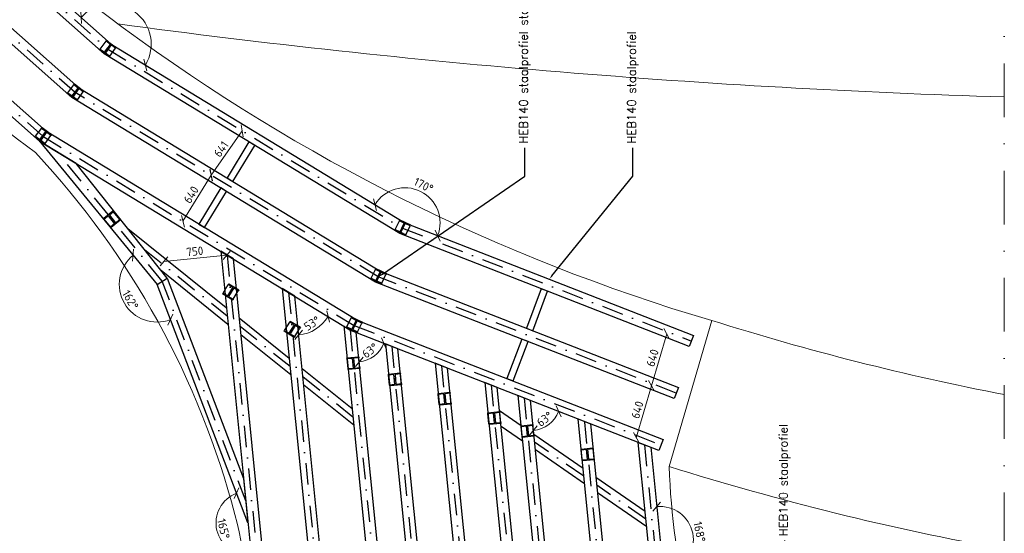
# Model space of a CAD drawing. Header units: metres. Extents: x -95462 to 707558, y 0 to 358316.
# Tile 16 of 50: x 20593 to 32238, y 258676 to 264757. Entities that reach past the tile are written whole.
import ezdxf
from ezdxf import colors
from ezdxf.entities.mleader import LeaderData, LeaderLine
from ezdxf.math import Vec2, Vec3

# ---------------------------------------------------------------- set-up
doc = ezdxf.new("R2010")
doc.units = ezdxf.units.M
doc.header["$LTSCALE"] = 20
doc.linetypes.add('DASHDOT', pattern=[25.4, 12.7, -6.35, 0, -6.35])
for name, color, linetype, lineweight in [('B-WE-GW-WADI_BODEM-G', 252, 'Continuous', 18), ('B-WE-VH-VERHARDING_HALFVERHARDING-G', 253, 'Continuous', 18), ('N-WE-HC-HOUTVORM-DEKDEEL-G', 1, 'Continuous', 18), ('N-WE-SC-STAALVORM_HEA 140-G', 140, 'Continuous', 25), ('N-WE-SC-STAALVORM_HEA 160-G', 140, 'Continuous', 25), ('TL00_hartlijnen staal', 220, 'DASHDOT', 25), ('X-XX-AL-BREEKLIJN-G', 7, 'DASHDOT', 18), ('X-XX-AL-M', 7, 'Continuous', 18)]:
    doc.layers.add(name, color=color, linetype=linetype, lineweight=lineweight)
doc.styles.add('NLCS-ISO', font='NLCS-ISO.ttf')
doc.styles.add('ROMANS', font='romans.shx')
doc.dimstyles.new('NLCS RODOR-DIM-050mm', dxfattribs={"dimscale": 50, "dimtxt": 2, "dimasz": 2, "dimexe": 1.25, "dimexo": 0.625, "dimtad": 1, "dimdec": 0, "dimzin": 1, "dimdsep": 46, "dimtxsty": 'NLCS-ISO', "dimblk": 'OBLIQUE', "dimcen": 0, "dimse1": 1, "dimse2": 1, "dimclrd": 256, "dimclre": 1, "dimclrt": 256, "dimadec": 0, "dimazin": 0, "dimtfac": 1, "dimtdec": 0, "dimtmove": 0, "dimatfit": 0, "dimfxl": 1, "dimtolj": 1, "dimtzin": 0, "dimlwd": -1, "dimlwe": -1, "dimarcsym": 0})
doc.dimstyles.new('NLCS RODOR-DIM-050mm$0', dxfattribs={"dimscale": 50, "dimtxt": 2, "dimasz": 2, "dimexe": 1.25, "dimexo": 0.625, "dimtad": 1, "dimdec": 0, "dimzin": 1, "dimdsep": 46, "dimtxsty": 'NLCS-ISO', "dimblk": 'OBLIQUE', "dimcen": 0, "dimse1": 1, "dimse2": 1, "dimclrd": 256, "dimclre": 1, "dimclrt": 256, "dimadec": 0, "dimazin": 0, "dimtfac": 1, "dimtdec": 0, "dimtmove": 0, "dimatfit": 0, "dimfxl": 1, "dimtolj": 1, "dimtzin": 0, "dimlwd": -1, "dimlwe": -1, "dimarcsym": 0})

# ---------------------------------------------------------------- blocks, each defined once
blk = doc.blocks.new('_Oblique')
at = {"color": 0, "linetype": 'ByBlock', "lineweight": -2}
blk.add_line((-0.5, -0.5), (0.5, 0.5), dxfattribs=at)
blk = doc.blocks.new('*D30')
at = {"layer": 'Defpoints', "color": 0, "transparency": 16777216}
for p in [(28537, 260952), (28065, 260422), (28358, 260337)]:
    blk.add_point(p, dxfattribs=at)
at = {"layer": 'X-XX-AL-M', "transparency": 16777216}
blk.add_line((28245, 261037), (28065, 260422), dxfattribs=at)
at = {"layer": 'X-XX-AL-M', "transparency": 16777216, "xscale": 100, "yscale": 100, "zscale": 100}
for p, rotation in [((28245, 261037), 73.74769803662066), ((28065, 260422), 253.7476980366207)]:
    blk.add_blockref('_Oblique', p, dxfattribs=dict(at, rotation=rotation))
at = {"layer": 'X-XX-AL-M', "transparency": 16777216, "insert": (28077, 260753), "char_height": 100, "attachment_point": 5, "rotation": 73.7477, "style": 'NLCS-ISO'}
blk.add_mtext('\\A1;640', dxfattribs=at)
blk = doc.blocks.new('*D31')
at = {"layer": 'Defpoints', "color": 0, "transparency": 16777216}
for p in [(28358, 260337), (27886, 259808), (28179, 259722)]:
    blk.add_point(p, dxfattribs=at)
at = {"layer": 'X-XX-AL-M', "transparency": 16777216}
blk.add_line((28065, 260423), (27886, 259808), dxfattribs=at)
at = {"layer": 'X-XX-AL-M', "transparency": 16777216, "xscale": 100, "yscale": 100, "zscale": 100}
for p, rotation in [((28065, 260423), 73.74762520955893), ((27886, 259808), 253.747625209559)]:
    blk.add_blockref('_Oblique', p, dxfattribs=dict(at, rotation=rotation))
at = {"layer": 'X-XX-AL-M', "transparency": 16777216, "insert": (27898, 260138), "char_height": 100, "attachment_point": 5, "rotation": 73.7476, "style": 'NLCS-ISO'}
blk.add_mtext('\\A1;640', dxfattribs=at)
blk = doc.blocks.new('*D32')
at = {"layer": 'Defpoints', "color": 0, "transparency": 16777216}
for p in [(22857, 262916), (22892, 262895), (22559, 262349)]:
    blk.add_point(p, dxfattribs=at)
at = {"layer": 'X-XX-AL-M', "transparency": 16777216}
blk.add_line((22524, 262370), (22857, 262916), dxfattribs=at)
at = {"layer": 'X-XX-AL-M', "transparency": 16777216, "xscale": 100, "yscale": 100, "zscale": 100}
for p, rotation in [((22857, 262916), 58.60984940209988), ((22524, 262370), 238.6098494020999)]:
    blk.add_blockref('_Oblique', p, dxfattribs=dict(at, rotation=rotation))
at = {"layer": 'X-XX-AL-M', "transparency": 16777216, "insert": (22621, 262685), "char_height": 100, "attachment_point": 5, "rotation": 58.6098, "style": 'NLCS-ISO'}
blk.add_mtext('\\A1;640', dxfattribs=at)
blk = doc.blocks.new('*D33')
at = {"layer": 'Defpoints', "color": 0, "transparency": 16777216}
for p in [(23225, 263441), (23225, 263441), (22857, 262916)]:
    blk.add_point(p, dxfattribs=at)
at = {"layer": 'X-XX-AL-M', "transparency": 16777216}
blk.add_line((22857, 262916), (23225, 263441), dxfattribs=at)
at = {"layer": 'X-XX-AL-M', "transparency": 16777216, "xscale": 100, "yscale": 100, "zscale": 100}
for p, rotation in [((23225, 263441), 54.95197594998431), ((22857, 262916), 234.9519759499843)]:
    blk.add_blockref('_Oblique', p, dxfattribs=dict(at, rotation=rotation))
at = {"layer": 'X-XX-AL-M', "transparency": 16777216, "insert": (22975, 263225), "char_height": 100, "attachment_point": 5, "rotation": 54.952, "style": 'NLCS-ISO'}
blk.add_mtext('\\A1;641', dxfattribs=at)
blk = doc.blocks.new('*D48')
at = {"layer": 'Defpoints', "color": 0, "transparency": 16777216}
for p in [(22299, 261896), (22299, 261896), (23045, 261971)]:
    blk.add_point(p, dxfattribs=at)
at = {"layer": 'X-XX-AL-M', "transparency": 16777216}
blk.add_line((23045, 261971), (22299, 261896), dxfattribs=at)
at = {"layer": 'X-XX-AL-M', "transparency": 16777216, "xscale": 100, "yscale": 100, "zscale": 100}
for p, rotation in [((23045, 261971), 5.718365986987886), ((22299, 261896), 185.7183659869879)]:
    blk.add_blockref('_Oblique', p, dxfattribs=dict(at, rotation=rotation))
at = {"layer": 'X-XX-AL-M', "transparency": 16777216, "insert": (22664, 262014), "char_height": 100, "attachment_point": 5, "rotation": 5.7184, "style": 'NLCS-ISO'}
blk.add_mtext('\\A1;750', dxfattribs=at)
blk = doc.blocks.new('*D69')
at = {"layer": 'Defpoints', "color": 0, "transparency": 16777216}
for p in [(21674, 264467), (25489, 262592), (25150, 262352), (25150, 262352), (28563, 261017)]:
    blk.add_point(p, dxfattribs=at)
at = {"layer": 'X-XX-AL-M', "transparency": 16777216}
blk.add_arc((25150, 262352), 415, 338.634, 148.6892, dxfattribs=at)
at = {"layer": 'X-XX-AL-M', "transparency": 16777216, "xscale": 100, "yscale": 100, "zscale": 100}
for p, rotation in [((24795, 262568), 238.6891744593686), ((25536, 262201), 248.63396047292)]:
    blk.add_blockref('_Oblique', p, dxfattribs=dict(at, rotation=rotation))
at = {"layer": 'X-XX-AL-M', "transparency": 16777216, "insert": (25370, 262797), "char_height": 100, "attachment_point": 5, "rotation": 333.6616, "style": 'NLCS-ISO'}
blk.add_mtext('\\A1;170°', dxfattribs=at)
blk = doc.blocks.new('*D70')
at = {"layer": 'Defpoints', "color": 0, "transparency": 16777216}
for p in [(18633, 267170), (22104, 264669), (21674, 264467), (21674, 264467), (25150, 262352)]:
    blk.add_point(p, dxfattribs=at)
at = {"layer": 'X-XX-AL-M', "transparency": 16777216}
blk.add_arc((21674, 264467), 475, 328.6892, 138.367, dxfattribs=at)
at = {"layer": 'X-XX-AL-M', "transparency": 16777216, "xscale": 100, "yscale": 100, "zscale": 100}
for p, rotation in [((21319, 264783), 228.3670360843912), ((22080, 264220), 238.6891744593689)]:
    blk.add_blockref('_Oblique', p, dxfattribs=dict(at, rotation=rotation))
at = {"layer": 'X-XX-AL-M', "transparency": 16777216, "insert": (22005, 264914), "char_height": 100, "attachment_point": 5, "rotation": 323.5281, "style": 'NLCS-ISO'}
blk.add_mtext('\\A1;170°', dxfattribs=at)
blk = doc.blocks.new('*D71')
at = {"layer": 'Defpoints', "color": 0, "transparency": 16777216}
for p in [(16362, 270039), (19057, 267283), (18633, 267170), (18633, 267170), (21674, 264467)]:
    blk.add_point(p, dxfattribs=at)
at = {"layer": 'X-XX-AL-M', "transparency": 16777216}
blk.add_arc((18633, 267170), 439, 318.367, 128.3597, dxfattribs=at)
at = {"layer": 'X-XX-AL-M', "transparency": 16777216, "xscale": 100, "yscale": 100, "zscale": 100}
for p, rotation in [((18361, 267513), 218.3597078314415), ((18961, 266878), 228.367036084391)]:
    blk.add_blockref('_Oblique', p, dxfattribs=dict(at, rotation=rotation))
at = {"layer": 'X-XX-AL-M', "transparency": 16777216, "insert": (19011, 267527), "char_height": 100, "attachment_point": 5, "rotation": 313.3634, "style": 'NLCS-ISO'}
blk.add_mtext('\\A1;170°', dxfattribs=at)
blk = doc.blocks.new('*D72')
at = {"layer": 'Defpoints', "color": 0, "transparency": 16777216}
for p in [(20827, 263320), (21772, 261599), (22217, 261623), (22217, 261623), (23293, 258798)]:
    blk.add_point(p, dxfattribs=at)
at = {"layer": 'X-XX-AL-M', "transparency": 16777216}
blk.add_arc((22217, 261623), 446, 129.3371, 290.84, dxfattribs=at)
at = {"layer": 'X-XX-AL-M', "transparency": 16777216, "xscale": 100, "yscale": 100, "zscale": 100}
for p, rotation in [((21934, 261968), 39.33706338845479), ((22376, 261206), 20.83997827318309)]:
    blk.add_blockref('_Oblique', p, dxfattribs=dict(at, rotation=rotation))
at = {"layer": 'X-XX-AL-M', "transparency": 16777216, "insert": (21902, 261440), "char_height": 100, "attachment_point": 5, "rotation": 300.0885, "style": 'NLCS-ISO'}
blk.add_mtext('\\A1;162°', dxfattribs=at)
blk = doc.blocks.new('*D73')
at = {"layer": 'Defpoints', "color": 0, "transparency": 16777216}
for p in [(22970, 262016), (22217, 261623), (22926, 258891), (23293, 258798), (23642, 255310)]:
    blk.add_point(p, dxfattribs=at)
at = {"layer": 'X-XX-AL-M', "transparency": 16777216}
blk.add_arc((23293, 258798), 378, 110.84, 275.7184, dxfattribs=at)
at = {"layer": 'X-XX-AL-M', "transparency": 16777216, "xscale": 100, "yscale": 100, "zscale": 100}
for p, rotation in [((23158, 259152), 20.83997827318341), ((23330, 258422), 5.718365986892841)]:
    blk.add_blockref('_Oblique', p, dxfattribs=dict(at, rotation=rotation))
at = {"layer": 'X-XX-AL-M', "transparency": 16777216, "insert": (23004, 258730), "char_height": 100, "attachment_point": 5, "rotation": 283.2792, "style": 'NLCS-ISO'}
blk.add_mtext('\\A1;165°', dxfattribs=at)
blk = doc.blocks.new('*D74')
at = {"layer": 'Defpoints', "color": 0, "transparency": 16777216}
for p in [(22970, 262016), (23051, 257373), (23464, 257083), (22664, 255477), (23642, 255310)]:
    blk.add_point(p, dxfattribs=at)
at = {"layer": 'X-XX-AL-M', "transparency": 16777216}
blk.add_arc((23464, 257083), 505, 95.7184, 243.5078, dxfattribs=at)
at = {"layer": 'X-XX-AL-M', "transparency": 16777216, "xscale": 100, "yscale": 100, "zscale": 100}
for p, rotation in [((23414, 257586), 5.718365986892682), ((23239, 256631), 333.5077547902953)]:
    blk.add_blockref('_Oblique', p, dxfattribs=dict(at, rotation=rotation))
at = {"layer": 'X-XX-AL-M', "transparency": 16777216, "insert": (22887, 257189), "char_height": 100, "attachment_point": 5, "rotation": 79.6131, "style": 'NLCS-ISO'}
blk.add_mtext('\\A1;148°', dxfattribs=at)
blk = doc.blocks.new('*D76')
at = {"layer": 'Defpoints', "color": 0, "transparency": 16777216}
for p in [(28056, 259695), (28166, 258599), (28545, 258486), (29137, 255471), (28589, 254367)]:
    blk.add_point(p, dxfattribs=at)
at = {"layer": 'X-XX-AL-M', "transparency": 16777216}
blk.add_arc((28166, 258599), 395, 287.2459, 95.7184, dxfattribs=at)
at = {"layer": 'X-XX-AL-M', "transparency": 16777216, "xscale": 100, "yscale": 100, "zscale": 100}
for p, rotation in [((28126, 258992), 185.7183659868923), ((28283, 258221), 197.2458650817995)]:
    blk.add_blockref('_Oblique', p, dxfattribs=dict(at, rotation=rotation))
at = {"layer": 'X-XX-AL-M', "transparency": 16777216, "insert": (28633, 258694), "char_height": 100, "attachment_point": 5, "rotation": 281.4821, "style": 'NLCS-ISO'}
blk.add_mtext('\\A1;168°', dxfattribs=at)
blk = doc.blocks.new('*D77')
at = {"layer": 'Defpoints', "color": 0, "transparency": 16777216}
for p in [(24518, 261075), (26633, 260250), (26794, 259929), (28153, 259657), (27186, 254726)]:
    blk.add_point(p, dxfattribs=at)
at = {"layer": 'X-XX-AL-M', "transparency": 16777216}
blk.add_arc((26633, 260250), 359, 275.7184, 338.6965, dxfattribs=at)
at = {"layer": 'X-XX-AL-M', "transparency": 16777216, "xscale": 100, "yscale": 100, "zscale": 100}
for p, rotation in [((26968, 260119), 68.69650271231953), ((26669, 259892), 185.7183659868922)]:
    blk.add_blockref('_Oblique', p, dxfattribs=dict(at, rotation=rotation))
at = {"layer": 'X-XX-AL-M', "transparency": 16777216, "insert": (26801, 260029), "char_height": 100, "attachment_point": 5, "rotation": 37.2074, "style": 'NLCS-ISO'}
blk.add_mtext('\\A1;63°', dxfattribs=at)
blk = doc.blocks.new('*D78')
at = {"layer": 'Defpoints', "color": 0, "transparency": 16777216}
for p in [(24518, 261075), (24574, 261053), (24731, 260741), (28153, 259657), (25164, 255163)]:
    blk.add_point(p, dxfattribs=at)
at = {"layer": 'X-XX-AL-M', "transparency": 16777216}
blk.add_arc((24574, 261053), 349, 275.7184, 338.6965, dxfattribs=at)
at = {"layer": 'X-XX-AL-M', "transparency": 16777216, "xscale": 100, "yscale": 100, "zscale": 100}
for p, rotation in [((24899, 260926), 68.69650271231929), ((24609, 260706), 185.7183659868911)]:
    blk.add_blockref('_Oblique', p, dxfattribs=dict(at, rotation=rotation))
at = {"layer": 'X-XX-AL-M', "transparency": 16777216, "insert": (24736, 260840), "char_height": 100, "attachment_point": 5, "rotation": 37.2074, "style": 'NLCS-ISO'}
blk.add_mtext('\\A1;63°', dxfattribs=at)
blk = doc.blocks.new('*D79')
at = {"layer": 'Defpoints', "color": 0, "transparency": 16777216}
for p in [(20827, 263320), (23848, 261482), (24518, 261075), (24030, 261060), (24472, 255249)]:
    blk.add_point(p, dxfattribs=at)
at = {"layer": 'X-XX-AL-M', "transparency": 16777216}
blk.add_arc((23848, 261482), 460, 275.7184, 328.6892, dxfattribs=at)
at = {"layer": 'X-XX-AL-M', "transparency": 16777216, "xscale": 100, "yscale": 100, "zscale": 100}
for p, rotation in [((24241, 261243), 58.68917445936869), ((23894, 261025), 185.7183659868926)]:
    blk.add_blockref('_Oblique', p, dxfattribs=dict(at, rotation=rotation))
at = {"layer": 'X-XX-AL-M', "transparency": 16777216, "insert": (24050, 261162), "char_height": 100, "attachment_point": 5, "rotation": 32.2038, "style": 'NLCS-ISO'}
blk.add_mtext('\\A1;53°', dxfattribs=at)

msp = doc.modelspace()

# ---------------------------------------------------------------- linework, layer by layer
msp.add_line((21689.846, 262397.654), (21680.444, 262390.196))
at = {"layer": 'B-WE-GW-WADI_BODEM-G'}
msp.add_lwpolyline([(32237.981, 263841.652, -0.025839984), (21755.427, 264706.343)], format="xyb", dxfattribs=at)
at = {"layer": 'B-WE-VH-VERHARDING_HALFVERHARDING-G'}
msp.add_lwpolyline([(28780.546, 261195.686, 0.028580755), (32237.981, 260317.821, 0.028580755)], format="xyb", dxfattribs=at)
msp.add_arc((38181.803, 290974.737), 33027.8, 252.5470481, 259.6323258, dxfattribs=at)
at = {"layer": 'N-WE-HC-HOUTVORM-DEKDEEL-G', "ltscale": 2.5}
msp.add_lwpolyline([(22046.377, 255303.758, 0.165050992), (23191.925, 257239.65, 0.120165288), (23138.849, 258897.168, 0.124237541), (20779.065, 263184.626, -0.086814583), (14973.005, 269288.024), (16462.027, 270299.62, 0.176458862), (28779.171, 261194.759), (28275.185, 259468.341, 0.10726461), (29113.683, 256121.03, 0.133532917), (31856.381, 253047.295, 0.078799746)], format="xyb", close=True, dxfattribs=at)
at = {"layer": 'N-WE-SC-STAALVORM_HEA 140-G'}
for p, q in [((21545.52, 264409.538), (21614.474, 264502.819)), ((21658.101, 264326.318), (21727.055, 264419.599)), ((21163.538, 263892.788), (21232.491, 263986.069)), ((21276.118, 263809.568), (21345.072, 263902.849)), ((20781.555, 263376.038), (20850.508, 263469.319)), ((20894.136, 263292.818), (20963.089, 263386.099)), ((21776.031, 262391.988), (21703.941, 262482.867)), ((21666.349, 262304.983), (21594.259, 262395.862)), ((25033.673, 262272.792), (25084.238, 262377.19)), ((25159.672, 262211.764), (25210.237, 262316.163)), ((24748.951, 261696.881), (24799.516, 261801.28)), ((24874.949, 261635.854), (24925.515, 261740.252)), ((22999.006, 261521.127), (23059.288, 261620.232)), ((23118.616, 261448.372), (23178.899, 261547.477)), ((24464.229, 261120.971), (24514.794, 261225.369)), ((23726.732, 261078.474), (23787.015, 261177.579)), ((23846.343, 261005.718), (23906.625, 261104.824)), ((24590.227, 261059.943), (24640.792, 261164.342)), ((24476.395, 260625.632), (24464.837, 260741.055)), ((24615.698, 260639.582), (24604.14, 260755.004)), ((24967.94, 260433.952), (24956.382, 260549.375)), ((25107.243, 260447.902), (25095.685, 260563.324)), ((25555.771, 260204.726), (25544.212, 260320.148)), ((25695.074, 260218.675), (25683.516, 260334.097)), ((26143.371, 259975.588), (26131.813, 260091.01)), ((26282.675, 259989.538), (26271.117, 260104.96)), ((26534.896, 259822.912), (26523.338, 259938.334)), ((26674.199, 259836.861), (26662.641, 259952.283)), ((27246.448, 259545.439), (27234.89, 259660.861)), ((27385.751, 259559.389), (27374.193, 259674.811))]:
    msp.add_line(p, q, dxfattribs=at)
at = {"layer": 'N-WE-SC-STAALVORM_HEA 140-G', "flags": 128}
for points in [[(21606.636, 264364.362), (21658.101, 264326.318), (21650.968, 264316.668), (21538.387, 264399.888), (21545.52, 264409.538), (21596.986, 264371.495), (21665.939, 264464.776), (21614.474, 264502.819), (21621.607, 264512.469), (21734.188, 264429.249), (21727.055, 264419.599), (21675.589, 264457.643)], [(21224.653, 263847.612), (21276.118, 263809.568), (21268.985, 263799.918), (21156.404, 263883.138), (21163.538, 263892.788), (21215.003, 263854.745), (21283.957, 263948.026), (21232.491, 263986.069), (21239.624, 263995.719), (21352.205, 263912.499), (21345.072, 263902.849), (21293.606, 263940.892)], [(20842.67, 263330.862), (20894.136, 263292.818), (20887.002, 263283.168), (20774.422, 263366.388), (20781.555, 263376.038), (20833.02, 263337.995), (20901.974, 263431.276), (20850.508, 263469.319), (20857.642, 263478.969), (20970.222, 263395.749), (20963.089, 263386.099), (20911.623, 263424.142)], [(21725.89, 262352.215), (21776.031, 262391.988), (21783.488, 262382.587), (21673.807, 262295.582), (21666.349, 262304.983), (21716.489, 262344.757), (21644.399, 262435.636), (21594.259, 262395.862), (21586.801, 262405.263), (21696.483, 262492.269), (21703.941, 262482.867), (21653.801, 262443.093)], [(25102.072, 262239.663), (25159.672, 262211.764), (25154.441, 262200.964), (25028.442, 262261.992), (25033.673, 262272.792), (25091.273, 262244.894), (25141.838, 262349.292), (25084.238, 262377.19), (25089.47, 262387.99), (25215.468, 262326.963), (25210.237, 262316.163), (25152.638, 262344.061)], [(24817.35, 261663.752), (24874.949, 261635.854), (24869.718, 261625.054), (24743.72, 261686.081), (24748.951, 261696.881), (24806.55, 261668.983), (24857.116, 261773.381), (24799.516, 261801.28), (24804.747, 261812.08), (24930.746, 261751.052), (24925.515, 261740.252), (24867.915, 261768.151)], [(23063.937, 261481.631), (23118.616, 261448.372), (23112.38, 261438.119), (22992.769, 261510.874), (22999.006, 261521.127), (23053.685, 261487.867), (23113.967, 261586.973), (23059.288, 261620.232), (23065.524, 261630.485), (23185.135, 261557.73), (23178.899, 261547.477), (23124.22, 261580.737)], [(24532.628, 261087.842), (24590.227, 261059.943), (24584.996, 261049.143), (24458.997, 261110.171), (24464.229, 261120.971), (24521.828, 261093.072), (24572.393, 261197.471), (24514.794, 261225.369), (24520.025, 261236.169), (24646.024, 261175.142), (24640.792, 261164.342), (24583.193, 261192.24)], [(23791.664, 261038.978), (23846.343, 261005.718), (23840.106, 260995.466), (23720.496, 261068.221), (23726.732, 261078.474), (23781.411, 261045.214), (23841.694, 261144.32), (23787.015, 261177.579), (23793.251, 261187.832), (23912.862, 261115.076), (23906.625, 261104.824), (23851.946, 261138.083)], [(24552.017, 260633.205), (24615.698, 260639.582), (24616.894, 260627.641), (24477.591, 260613.692), (24476.395, 260625.632), (24540.077, 260632.009), (24528.519, 260747.431), (24464.837, 260741.055), (24463.641, 260752.995), (24602.945, 260766.945), (24604.14, 260755.004), (24540.459, 260748.627)], [(25043.562, 260441.525), (25107.243, 260447.902), (25108.439, 260435.961), (24969.136, 260422.012), (24967.94, 260433.952), (25031.621, 260440.329), (25020.063, 260555.752), (24956.382, 260549.375), (24955.186, 260561.315), (25094.49, 260575.265), (25095.685, 260563.324), (25032.004, 260556.947)], [(25631.392, 260212.298), (25695.074, 260218.675), (25696.27, 260206.734), (25556.966, 260192.785), (25555.771, 260204.726), (25619.452, 260211.102), (25607.894, 260326.525), (25544.212, 260320.148), (25543.017, 260332.088), (25682.32, 260346.038), (25683.516, 260334.097), (25619.834, 260327.72)], [(26218.993, 259983.161), (26282.675, 259989.538), (26283.87, 259977.597), (26144.567, 259963.648), (26143.371, 259975.588), (26207.053, 259981.965), (26195.495, 260097.387), (26131.813, 260091.01), (26130.618, 260102.951), (26269.921, 260116.9), (26271.117, 260104.96), (26207.435, 260098.583)], [(26610.518, 259830.484), (26674.199, 259836.861), (26675.395, 259824.92), (26536.092, 259810.971), (26534.896, 259822.912), (26598.578, 259829.289), (26587.019, 259944.711), (26523.338, 259938.334), (26522.142, 259950.274), (26661.446, 259964.224), (26662.641, 259952.283), (26598.96, 259945.906)], [(27322.069, 259553.012), (27385.751, 259559.389), (27386.947, 259547.448), (27247.643, 259533.499), (27246.448, 259545.439), (27310.129, 259551.816), (27298.571, 259667.238), (27234.89, 259660.861), (27233.694, 259672.802), (27372.997, 259686.751), (27374.193, 259674.811), (27310.511, 259668.434)]]:
    msp.add_lwpolyline(points, close=True, dxfattribs=at)
at = {"layer": 'N-WE-SC-STAALVORM_HEA 140-G'}
for points in [[(23113.634, 262842.422), (23373.249, 263269.234), (23304.899, 263310.806), (23045.284, 262883.995)], [(22780.281, 262296.092), (23039.897, 262722.903), (22971.547, 262764.476), (22711.931, 262337.665)], [(26661.529, 261074.905), (26837.128, 261542.594), (26762.232, 261570.712), (26586.633, 261103.023)], [(26429.542, 260479.503), (26605.141, 260947.192), (26530.245, 260975.31), (26354.646, 260507.621)]]:
    msp.add_lwpolyline(points, close=True, dxfattribs=at)
at = {"layer": 'N-WE-SC-STAALVORM_HEA 160-G'}
for p, q in [((20826.514, 263320.134), (24518.224, 261074.584)), ((21872.062, 262285.241), (23037.18, 261348.773)), ((22265.199, 261789.64), (23056.741, 261153.435)), ((23190.196, 261225.786), (23780.4, 260751.408)), ((23209.757, 261030.448), (23799.96, 260556.07)), ((23933.415, 260628.421), (24523.619, 260154.042)), ((23952.976, 260433.083), (24543.179, 259958.704)), ((26522.198, 259949.718), (26269.18, 260124.304)), ((26540.495, 259766.999), (26287.476, 259941.585)), ((27256.717, 259442.891), (26673.341, 259845.427)), ((27275.013, 259260.172), (26691.638, 259662.708)), ((27991.235, 258936.064), (27407.86, 259338.6)), ((28009.532, 258753.345), (27426.157, 259155.881))]:
    msp.add_line(p, q, dxfattribs=at)
at = {"layer": 'N-WE-SC-STAALVORM_HEA 160-G', "flags": 128}
for points in [[(21590.48, 264353.634), (18531.052, 267073.071), (18633.223, 267169.566), (21674.039, 264466.674)], [(21208.497, 263836.884), (18063.983, 266631.951), (18166.155, 266728.446), (21292.056, 263949.923)], [(17596.915, 266190.832), (20826.514, 263320.134), (20910.073, 263433.173), (17699.086, 266287.326)], [(25149.952, 262352.386), (25087.669, 262226.405), (21590.48, 264353.634), (21674.039, 264466.674)], [(24865.23, 261776.475), (24802.947, 261650.495), (21208.497, 263836.884), (21292.056, 263949.923)], [(20826.514, 263320.134), (24518.224, 261074.584), (24580.507, 261200.564), (20910.073, 263433.173)], [(20826.514, 263320.134), (22217.265, 261623.209), (22339.056, 261696.533), (21260.565, 263056.115)], [(28511.692, 260886.9), (25087.669, 262226.405), (25149.952, 262352.386), (28562.555, 261017.334)], [(22970.356, 262016.103), (23641.923, 255309.624), (23781.226, 255323.574), (23120.182, 261924.969)], [(28332.44, 260272.008), (24802.947, 261650.495), (24865.23, 261776.475), (28383.303, 260402.441)], [(23292.568, 258798.395), (22217.265, 261623.209), (22339.056, 261696.533), (23239.811, 259325.237)], [(23698.083, 261573.45), (24332.753, 255235.434), (24472.056, 255249.384), (23847.909, 261482.316)], [(28153.188, 259657.115), (24518.224, 261074.584), (24580.507, 261200.564), (28204.051, 259787.549)], [(24919.457, 260918.122), (25509.232, 255028.435), (25648.536, 255042.384), (25065.874, 260861.026)], [(25507.287, 260688.895), (26085.065, 254919.024), (26224.368, 254932.974), (25653.705, 260631.799)], [(26094.888, 260459.758), (26661.591, 254800.479), (26800.895, 254814.429), (26241.306, 260402.661)], [(26486.413, 260307.081), (27046.684, 254712.035), (27185.987, 254725.984), (26632.83, 260249.985)]]:
    msp.add_lwpolyline(points, close=True, dxfattribs=at)
msp.add_lwpolyline([(24425.809, 261130.797), (25024.835, 255148.742), (25164.138, 255162.691), (24574.329, 261052.706)], dxfattribs=at)
at = {"layer": 'N-WE-SC-STAALVORM_HEA 160-G'}
for points in [[(27344.382, 259972.512), (27886.946, 254554.297), (27747.643, 254540.348), (27197.964, 260029.609)], [(28055.934, 259695.04), (28589.462, 254367.054), (28450.159, 254353.105), (27909.516, 259752.136)]]:
    msp.add_lwpolyline(points, close=True, dxfattribs=at)
at = {"layer": 'TL00_hartlijnen staal'}
for p, q in [((18582.138, 267121.318), (21632.259, 264410.154)), ((21250.277, 263893.404), (18115.069, 266680.199)), ((17648, 266239.079), (20868.294, 263376.654)), ((21632.259, 264410.154), (25118.81, 262289.395)), ((24834.088, 261713.485), (21250.277, 263893.404)), ((20868.294, 263376.654), (24549.366, 261137.574)), ((22278.161, 261659.871), (21043.54, 263188.125)), ((25118.81, 262289.395), (28537.123, 260952.117)), ((22068.631, 262037.44), (23046.961, 261251.104)), ((23045.269, 261970.536), (23713.616, 255296.207)), ((23266.189, 259061.816), (22278.161, 261659.871)), ((28357.872, 260337.225), (24834.088, 261713.485)), ((23772.996, 261527.883), (24404.456, 255221.924)), ((23199.976, 261128.117), (23790.18, 260653.739)), ((24500.722, 261085.23), (25096.548, 255135.129)), ((24549.366, 261137.574), (28178.619, 259722.332)), ((24992.665, 260889.574), (25580.957, 255014.711)), ((25580.496, 260660.347), (26156.8, 254905.189)), ((23943.196, 260530.752), (24533.399, 260056.373)), ((26167.792, 260434.254), (26733.339, 254786.525)), ((26559.622, 260278.533), (27118.445, 254697.945)), ((27271.935, 259993.448), (27819.832, 254521.977)), ((27265.865, 259351.532), (26682.49, 259754.068)), ((27982.725, 259723.588), (28519.811, 254360.08)), ((28000.384, 258844.704), (27417.009, 259247.241))]:
    msp.add_line(p, q, dxfattribs=at)
at = {"layer": 'X-XX-AL-BREEKLIJN-G', "ltscale": 2.5}
msp.add_lwpolyline([(14131.273, 273129.924), (32237.981, 273129.924), (32237.981, 252130.351), (14131.273, 252130.351)], close=True, dxfattribs=at)

# ---------------------------------------------------------------- dimensions: what is measured, and where the dimension line sits
at = {"layer": 'X-XX-AL-M'}
for base, line1, line2, picture, middle in [((19056.831, 267283.319), ((18633.223, 267169.566), (21674.039, 264466.674)), ((16362.463, 270038.694), (18633.223, 267169.566)), '*D71', (19011.172, 267526.517)), ((22104.087, 264669.483), ((21674.039, 264466.674), (25149.952, 262352.386)), ((18633.223, 267169.566), (21674.039, 264466.674)), '*D70', (22004.97, 264914.36)), ((25488.505, 262592.264), ((25149.952, 262352.386), (28562.555, 261017.334)), ((21674.039, 264466.674), (25149.952, 262352.386)), '*D69', (25370.089, 262797.049)), ((21771.83, 261598.529), ((23292.568, 258798.395), (22217.265, 261623.209)), ((20826.514, 263320.134), (22217.265, 261623.209)), '*D72', (21901.562, 261440.287)), ((24030.431, 261060.032), ((20826.514, 263320.134), (24518.224, 261074.584)), ((24472.056, 255249.384), (23847.909, 261482.316)), '*D79', (24049.779, 261161.798)), ((22926.18, 258891.109), ((22970.356, 262016.103), (23641.923, 255309.624)), ((23292.568, 258798.395), (22217.265, 261623.209)), '*D73', (23003.814, 258730.248)), ((23050.585, 257373.08), ((22970.356, 262016.103), (23641.923, 255309.624)), ((22663.824, 255477.078), (23464.324, 257083.178)), '*D74', (22887.488, 257188.911)), ((26794.327, 259929.039), ((28153.188, 259657.115), (24518.224, 261074.584)), ((27185.987, 254725.984), (26632.83, 260249.985)), '*D77', (26800.96, 260028.541)), ((24731, 260741.352), ((28153.188, 259657.115), (24518.224, 261074.584)), ((25164.138, 255162.691), (24574.329, 261052.706)), '*D78', (24735.966, 260839.814)), ((28544.539, 258485.823), ((28165.715, 258598.731), (29136.571, 255471.265)), ((28055.934, 259695.04), (28589.462, 254367.054)), '*D76', (28632.72, 258693.592))]:
    dim = msp.add_angular_dim_2l(base=base, line1=line1, line2=line2, dimstyle='NLCS RODOR-DIM-050mm', dxfattribs=at)
    dim.commit()
    dim.dimension.update_dxf_attribs({"geometry": picture, "text_midpoint": middle})
for p1, p2, distance, picture, middle in [((22856.998, 262916.153), (23225.276, 263441.172), 0, '*D33', (22974.62, 263225.321)), ((22558.571, 262348.511), (22891.924, 262894.842), 40.914, '*D32', (22620.963, 262685.308)), ((28537.123, 260952.117), (28357.872, 260337.225), -304.606, '*D30', (28077.06, 260752.66)), ((28357.872, 260337.225), (28178.619, 259722.332), -304.782, '*D31', (27897.64, 260137.817))]:
    dim = msp.add_aligned_dim(p1=p1, p2=p2, distance=distance, dimstyle='NLCS RODOR-DIM-050mm$0', dxfattribs=at)
    dim.commit()
    dim.dimension.update_dxf_attribs({"geometry": picture, "text_midpoint": middle})
dim = msp.add_linear_dim(base=(22299.001, 261895.807), p1=(23045.269, 261970.536), p2=(22299.001, 261895.807), angle=185.718366, dimstyle='NLCS RODOR-DIM-050mm$0', override={"dimtmove": 1}, dxfattribs=at)
dim.commit()
dim.dimension.update_dxf_attribs({"geometry": '*D48', "text_midpoint": (22664.039, 262014.017)})

# ---------------------------------------------------------------- leaders
ml = msp.add_multileader_mtext('Standard')
ml.set_content('HEB140 staalprofiel staander', color=2, style='ROMANS')
ml.set_leader_properties(color=1)
ml.build(insert=Vec2(0, 0))
ml.multileader.update_dxf_attribs({"has_dogleg": 0, "text_left_attachment_type": 3, "text_right_attachment_type": 3, "dogleg_length": 0.36, "arrow_head_size": 50, "scale": 50})
ctx = ml.context
ctx.base_point, ctx.scale, ctx.char_height, ctx.arrow_head_size, ctx.landing_gap_size, ctx.plane_origin, ctx.plane_x_axis, ctx.plane_y_axis = Vec3(26568.276, 263240.575), 50, 100, 50, 50, Vec3(26839.566, 262433.829), Vec3(0, 1), Vec3(-1, 0)
ctx.left_attachment, ctx.right_attachment = 3, 3
notes = []
notes.append((ctx, [(0, (1, 1, 0), (26568.276, 263222.575), (0, 1), 18, [(0, [(24842.633, 261715.951), (26568.276, 262903.717)], 0, [])])]))
ctx.mtext.insert, ctx.mtext.text_direction, ctx.mtext.rotation, ctx.mtext.flow_direction = Vec3(26501.609, 263290.575), Vec3(0, 1), 1.570796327, 5
ml = msp.add_multileader_mtext('Standard')
ml.set_content('HEB140 staalprofiel', color=2, style='ROMANS')
ml.set_leader_properties(color=1)
ml.build(insert=Vec2(0, 0))
ml.multileader.update_dxf_attribs({"has_dogleg": 0, "text_left_attachment_type": 3, "text_right_attachment_type": 3, "dogleg_length": 0.36, "arrow_head_size": 50, "scale": 50})
ctx = ml.context
ctx.base_point, ctx.scale, ctx.char_height, ctx.arrow_head_size, ctx.landing_gap_size, ctx.plane_origin, ctx.plane_x_axis, ctx.plane_y_axis = Vec3(27846.021, 263240.575), 50, 100, 50, 50, Vec3(28117.311, 262433.829), Vec3(0, 1), Vec3(-1, 0)
ctx.left_attachment, ctx.right_attachment = 3, 3
notes.append((ctx, [(0, (1, 1, 0), (27846.021, 263222.575), (0, 1), 18, [(0, [(26856.253, 261684.86), (27846.021, 262903.717)], 0, [])])]))
ctx.mtext.insert, ctx.mtext.text_direction, ctx.mtext.rotation, ctx.mtext.flow_direction = Vec3(27779.354, 263290.575), Vec3(0, 1), 1.570796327, 5
ml = msp.add_multileader_mtext('Standard')
ml.set_content('HEB140 staalprofiel', color=2, style='ROMANS')
ml.set_leader_properties(color=1)
ml.build(insert=Vec2(0, 0))
ml.multileader.update_dxf_attribs({"has_dogleg": 0, "text_left_attachment_type": 3, "text_right_attachment_type": 3, "dogleg_length": 0.36, "arrow_head_size": 50, "scale": 50})
ctx = ml.context
ctx.base_point, ctx.scale, ctx.char_height, ctx.arrow_head_size, ctx.landing_gap_size, ctx.plane_origin, ctx.plane_x_axis, ctx.plane_y_axis = Vec3(29640.911, 258590.713), 50, 100, 50, 50, Vec3(29912.201, 257783.967), Vec3(0, 1), Vec3(-1, 0)
ctx.left_attachment, ctx.right_attachment = 3, 3
notes.append((ctx, [(0, (1, 1, 0), (29640.911, 258572.713), (0, 1), 18, [(0, [(28651.143, 257034.998), (29640.911, 258253.855)], 0, [])])]))
ctx.mtext.insert, ctx.mtext.text_direction, ctx.mtext.rotation, ctx.mtext.flow_direction = Vec3(29574.244, 258640.713), Vec3(0, 1), 1.570796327, 5
for ctx, leaders in notes:
    for number, flags, end, landing, length, lines in leaders:
        leader = LeaderData()
        leader.index, (leader.has_last_leader_line, leader.has_dogleg_vector, leader.attachment_direction) = number, flags
        leader.last_leader_point, leader.dogleg_vector, leader.dogleg_length = Vec3(end), Vec3(landing), length
        for number, points, colour, breaks in lines:
            line = LeaderLine()
            line.index, line.vertices, line.color, line.breaks = number, Vec3.list(points), colors.encode_raw_color(colour), breaks
            leader.lines.append(line)
        ctx.leaders.append(leader)

doc.saveas('drawing.dxf')
